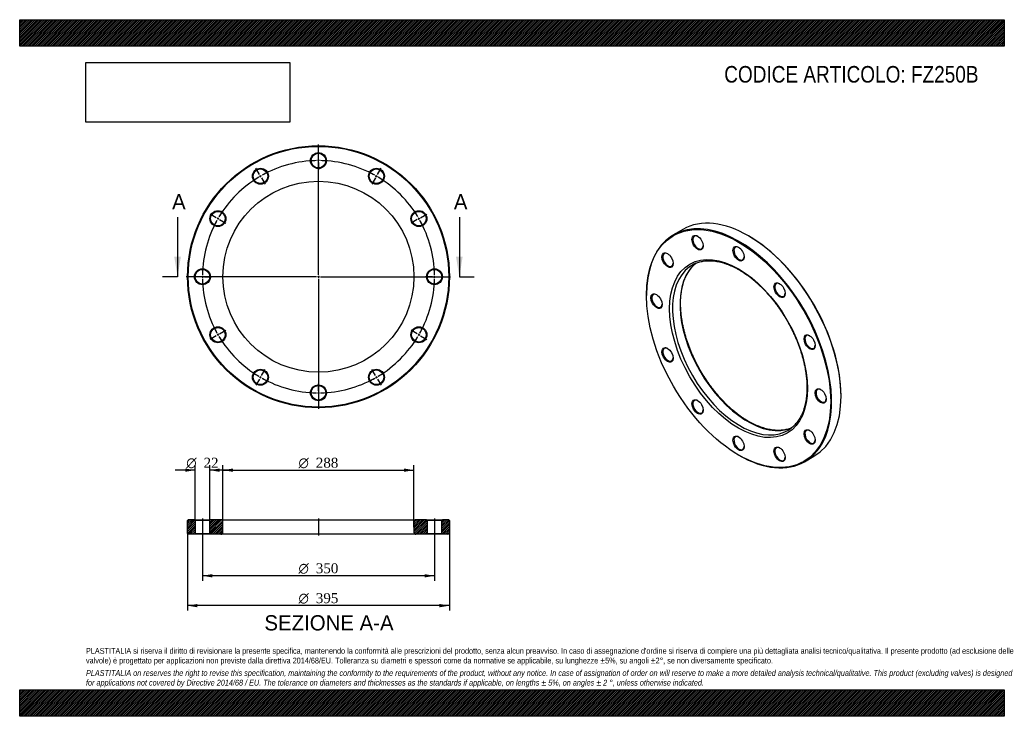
# Model space of a CAD drawing. Header units: millimetres. Extents: x 0 to 1485, y 0 to 1050.
import ezdxf
from ezdxf.enums import TextEntityAlignment as Align
from ezdxf.lldxf.tags import DXFTag

# ---------------------------------------------------------------- set-up
doc = ezdxf.new("R2010")
doc.units = ezdxf.units.MM
doc.header["$LTSCALE"] = 5
for name, color, linetype in [('Default', 7, 'Continuous'), ('DV2_Default', 7, 'Continuous'), ('DV3_Default', 7, 'Continuous'), ('FZ250B', 7, 'Continuous')]:
    doc.layers.add(name, color=color, linetype=linetype)
doc.styles.add('SEACAD_Solid_Edge_ANSI', font='seans.ttf')
doc.styles.add('SEACAD_Solid_Edge_ANSI1_Symbols', font='semeca1.ttf')
doc.styles.add('SEACAD_Times_New_Roman', font='times.ttf')
tags = doc.linetypes.add('CENTER2', pattern=[28.575, 19.05, -3.175, 3.175, -3.175]).pattern_tags.tags
tags[10:11] = [DXFTag(74, 4), DXFTag(75, 0), DXFTag(340, '0'), DXFTag(46, 0.0), DXFTag(50, 0.0), DXFTag(44, 0.0), DXFTag(45, 0.0)]
tags[8:9] = [DXFTag(74, 4), DXFTag(75, 0), DXFTag(340, '0'), DXFTag(46, 0.0), DXFTag(50, 0.0), DXFTag(44, 0.0), DXFTag(45, 0.0)]
tags[6:7] = [DXFTag(74, 4), DXFTag(75, 0), DXFTag(340, '0'), DXFTag(46, 0.0), DXFTag(50, 0.0), DXFTag(44, 0.0), DXFTag(45, 0.0)]
tags[4:5] = [DXFTag(74, 4), DXFTag(75, 0), DXFTag(340, '0'), DXFTag(46, 0.0), DXFTag(50, 0.0), DXFTag(44, 0.0), DXFTag(45, 0.0)]
picture_1 = doc.add_image_def('image1.jpg', size_in_pixel=(4302, 1260))

# ---------------------------------------------------------------- blocks, each defined once
blk = doc.blocks.new('SE')
at = {"layer": 'FZ250B', "color": 7, "linetype": 'Continuous'}
for p, q in [((1000.3, 733.9), (986.2, 725.8)), ((1099.8, 723.7), (1099.1, 724.1)), ((945.3, 635.4), (945.3, 634.5)), ((1238.7, 482.3), (1238.7, 483.1)), ((1084.2, 393.9), (1085, 393.5)), ((1183.7, 383.7), (1197.8, 391.9))]:
    blk.add_line(p, q, dxfattribs=at)
for centre, major_axis, start_param, end_param in [((1099.1, 562.9), (-98.8, 171), 3.141593, 6.283185), ((1085, 554.7), (98.8, -171), 0, 3.926991), ((1023.1, 714.2), (-5.5, 9.53), 0, 3.882511), ((1023.1, 714.2), (-5.5, 9.53), 5.542267, 6.283185), ((1099.8, 563.3), (98.3, -170.2), 0.785398, 2.356194), ((977.8, 688), (-5.5, 9.53), 5.542267, 6.283185), ((1085, 697.6), (-5.5, 9.53), 0, 3.882511), ((1085, 697.6), (-5.5, 9.53), 5.542267, 6.283185), ((977.8, 688), (-5.5, 9.53), 0, 3.882511), ((1097.7, 562.1), (72, -124.7), 3.218103, 6.205298), ((1086.4, 555.5), (-72, 124.7), 0.063625, 3.081753), ((1086.4, 555.5), (-72, 124.7), 0, 0.063625), ((1086.4, 555.5), (-72, 124.7), 6.226591, 6.283185), ((1146.8, 642.7), (-5.5, 9.53), 0, 3.882511), ((1146.8, 642.7), (-5.5, 9.53), 5.542267, 6.283185), ((961.2, 626.2), (-5.5, 9.53), 0, 3.882511), ((961.2, 626.2), (-5.5, 9.53), 5.542267, 6.283185), ((1192.1, 564.3), (-5.5, 9.53), 0, 3.882511), ((1192.1, 564.3), (-5.5, 9.53), 5.542267, 6.283185), ((977.8, 545.2), (-5.5, 9.53), 0, 3.882511), ((977.8, 545.2), (-5.5, 9.53), 5.542267, 6.283185), ((1208.7, 483.3), (-5.5, 9.53), 0, 3.882511), ((1208.7, 483.3), (-5.5, 9.53), 5.542267, 6.283185), ((1023.1, 466.7), (-5.5, 9.53), 0, 3.882511), ((1023.1, 466.7), (-5.5, 9.53), 5.542267, 6.283185), ((1086.4, 555.5), (-72, 124.7), 3.081753, 3.202621), ((1192.1, 421.4), (-5.5, 9.53), 0, 3.882511), ((1192.1, 421.4), (-5.5, 9.53), 5.542267, 6.283185), ((1085, 411.8), (-5.5, 9.53), 0, 3.882511), ((1085, 411.8), (-5.5, 9.53), 5.542267, 6.283185), ((1146.8, 395.3), (-5.5, 9.53), 0, 3.882511), ((1146.8, 395.3), (-5.5, 9.53), 5.542267, 6.283185), ((1085, 554.7), (98.8, -171), 5.497787, 6.283185)]:
    blk.add_ellipse(centre, major_axis=major_axis, ratio=0.57735, start_param=start_param, end_param=end_param, dxfattribs=at)
for centre, major_axis in [((1084.2, 554.3), (-98.3, 170.2)), ((1022.4, 713.8), (6, -10.4)), ((977.1, 687.6), (6, -10.4)), ((1084.2, 554.3), (73.5, -127.3)), ((1084.2, 697.2), (6, -10.4)), ((1146.1, 642.3), (6, -10.4)), ((960.5, 625.8), (6, -10.4)), ((1191.4, 563.9), (6, -10.4)), ((977.1, 544.7), (6, -10.4)), ((1208, 482.9), (6, -10.4)), ((1022.4, 466.3), (6, -10.4)), ((1191.4, 421), (6, -10.4)), ((1084.2, 411.4), (6, -10.4)), ((1146.1, 394.9), (6, -10.4))]:
    blk.add_ellipse(centre, major_axis=major_axis, ratio=0.57735, dxfattribs=at)
for points, knots in [([(1099.2, 444.6), (1098.4, 445.1), (1096.4, 446.3), (1092.8, 448.5), (1088.7, 451.3), (1084.5, 454.3), (1080.4, 457.5), (1076.3, 460.8), (1072.2, 464.4), (1068.2, 468.1), (1064.2, 471.9), (1060.3, 475.9), (1056.5, 480.1), (1052.7, 484.4), (1049, 488.8), (1045.4, 493.4), (1041.8, 498.1), (1038.4, 502.9), (1035.1, 507.7), (1031.8, 512.7), (1028.7, 517.8), (1025.7, 522.9), (1022.8, 528.2), (1020.1, 533.4), (1017.5, 538.8), (1015, 544.1), (1012.7, 549.5), (1010.5, 554.9), (1008.5, 560.3), (1006.6, 565.8), (1004.9, 571.2), (1003.3, 576.6), (1001.9, 582), (1000.7, 587.3), (999.6, 592.6), (998.7, 597.9), (998, 603), (997.4, 608.2), (997, 613.2), (996.8, 618.1), (996.7, 623), (996.8, 627.7), (997.1, 632.3), (997.6, 636.8), (998.2, 641.2), (999, 645.4), (999.9, 649.5), (1001, 653.5), (1002.3, 657.3), (1003.8, 660.9), (1005.3, 664.3), (1007.1, 667.6), (1009, 670.7), (1011, 673.7), (1013.2, 676.4), (1015.6, 678.9), (1017.9, 681.2), (1019.5, 682.5), (1020.2, 683.1)], [0, 0, 0, 0, 0.009365, 0.0271949, 0.0450285, 0.0628651, 0.0807052, 0.0985489, 0.1163965, 0.134248, 0.1521032, 0.169962, 0.1878241, 0.2056893, 0.2235574, 0.2414279, 0.2593006, 0.2771751, 0.2950511, 0.3129282, 0.3308061, 0.3486844, 0.3665628, 0.3844407, 0.4023179, 0.420194, 0.4380685, 0.4559412, 0.4738116, 0.4916795, 0.5095445, 0.5274062, 0.5452644, 0.5631188, 0.5809691, 0.5988151, 0.6166567, 0.6344939, 0.6523267, 0.6701553, 0.6879802, 0.7058019, 0.7236215, 0.7414403, 0.7592593, 0.7770806, 0.7949068, 0.8127412, 0.8305878, 0.8484512, 0.8663368, 0.8842502, 0.9021976, 0.9201847, 0.9382166, 0.9562967, 0.9744257, 0.9897061, 0.9897061, 0.9897061, 0.9897061]), ([(1018.4, 682.3), (1019.4, 682.7), (1021.1, 683.5), (1024.3, 684.6), (1027.6, 685.4), (1031, 686.1), (1034.6, 686.5), (1038.2, 686.7), (1041.9, 686.7), (1045.6, 686.5), (1049.5, 686.1), (1053.4, 685.4), (1057.3, 684.5), (1061.3, 683.4), (1065.4, 682.1), (1069.4, 680.5), (1073.6, 678.8), (1077.7, 676.9), (1081.9, 674.7), (1086, 672.3), (1090.2, 669.8), (1094.4, 667), (1098.5, 664.1), (1102.6, 660.9), (1106.7, 657.6), (1110.8, 654.1), (1114.9, 650.5), (1118.8, 646.7), (1122.8, 642.7), (1126.6, 638.6), (1130.4, 634.3), (1134.2, 629.9), (1137.8, 625.4), (1141.4, 620.7), (1144.8, 616), (1148.2, 611.1), (1151.4, 606.1), (1154.6, 601.1), (1157.6, 596), (1160.5, 590.8), (1163.3, 585.5), (1165.9, 580.2), (1168.4, 574.8), (1170.8, 569.5), (1173, 564), (1175.1, 558.6), (1177, 553.2), (1178.8, 547.8), (1180.4, 542.4), (1181.8, 537), (1183.1, 531.6), (1184.2, 526.3), (1185.1, 521.1), (1185.9, 515.9), (1186.5, 510.7), (1187, 505.7), (1187.2, 500.7), (1187.3, 495.8), (1187.3, 491.1), (1187, 486.4), (1186.6, 481.9), (1186, 477.5), (1185.3, 473.2), (1184.4, 469.1), (1183.3, 465.1), (1182.1, 461.3), (1180.7, 457.6), (1179.1, 454.1), (1177.4, 450.8), (1175.5, 447.6), (1173.5, 444.7), (1171.4, 441.9), (1169.1, 439.3), (1166.7, 436.9), (1164.4, 434.9), (1163, 433.9), (1162.4, 433.5)], [0, 0, 0, 0, 0.011904, 0.025771, 0.039614, 0.053426, 0.067202, 0.080942, 0.094646, 0.108319, 0.121963, 0.135584, 0.149186, 0.162772, 0.176347, 0.189914, 0.203476, 0.217034, 0.230591, 0.244148, 0.257706, 0.271265, 0.284826, 0.298389, 0.311956, 0.325525, 0.339098, 0.352673, 0.366251, 0.379831, 0.393414, 0.407, 0.420587, 0.434176, 0.447766, 0.461357, 0.47495, 0.488543, 0.502136, 0.51573, 0.529323, 0.542916, 0.556508, 0.570099, 0.583688, 0.597276, 0.610862, 0.624446, 0.638028, 0.651607, 0.665183, 0.678756, 0.692325, 0.705892, 0.719455, 0.733015, 0.746571, 0.760125, 0.773676, 0.787225, 0.800773, 0.814321, 0.827871, 0.841424, 0.854982, 0.868549, 0.882127, 0.895722, 0.909336, 0.922975, 0.936644, 0.950345, 0.964083, 0.977858, 0.991669, 1, 1, 1, 1]), ([(1163.8, 434.5), (1162.8, 434.1), (1160.6, 433.3), (1157.3, 432.4), (1153.9, 431.7), (1150.4, 431.2), (1146.8, 430.9), (1143.1, 430.9), (1139.4, 431), (1135.6, 431.4), (1131.7, 432), (1127.7, 432.9), (1123.7, 433.9), (1119.7, 435.2), (1115.6, 436.7), (1111.5, 438.4), (1107.4, 440.3), (1103.2, 442.4), (1100.7, 443.8), (1099.2, 444.6)], [0.0249368, 0.0249368, 0.0249368, 0.0249368, 0.0828789, 0.1411238, 0.1992423, 0.2572148, 0.3150343, 0.372704, 0.4302351, 0.4876436, 0.5449477, 0.6021663, 0.6593174, 0.716417, 0.7734794, 0.8305164, 0.887538, 0.944552, 1, 1, 1, 1])]:
    blk.add_open_spline(points, degree=3, knots=knots, dxfattribs=at)
blk = doc.blocks.new('SE1')
at = {"layer": 'Default', "color": 7, "linetype": 'CENTER2'}
for start, end in [(90.9822, 119.0178), (60.9822, 89.0178), (120.9822, 149.0178), (30.9822, 59.0178), (150.9822, 179.0178), (0.9822, 29.0178), (180.9822, 209.0178), (330.9822, 359.0178), (210.9822, 239.0178), (300.9822, 329.0178), (240.9822, 269.0178), (270.9822, 299.0178)]:
    blk.add_arc((450.6, 662.6), 175, start, end, dxfattribs=at)
at = {"layer": 'DV2_Default', "color": 7, "linetype": 'CENTER2'}
for p, q in [((450.6, 665.6), (450.6, 861.8)), ((450.6, 840.6), (450.6, 851.3)), ((450.6, 836.1), (450.6, 839.1)), ((450.6, 834.6), (450.6, 823.8)), ((361.6, 816.7), (356.2, 826.1)), ((539.6, 816.7), (545, 826.1)), ((363.8, 812.8), (362.3, 815.4)), ((364.6, 811.5), (370, 802.2)), ((536.6, 811.5), (531.2, 802.2)), ((537.3, 812.8), (538.8, 815.4)), ((296.4, 751.6), (287.1, 757)), ((300.3, 749.3), (297.7, 750.8)), ((301.6, 748.6), (310.9, 743.2)), ((599.5, 748.6), (590.2, 743.2)), ((600.8, 749.3), (603.4, 750.8)), ((604.7, 751.6), (614, 757)), ((447.6, 662.6), (251.3, 662.6)), ((272.6, 662.6), (261.8, 662.6)), ((277.1, 662.6), (274.1, 662.6)), ((278.6, 662.6), (289.3, 662.6)), ((452.1, 662.6), (449.1, 662.6)), ((450.6, 664.1), (450.6, 661.1)), ((450.6, 659.6), (450.6, 463.3)), ((453.6, 662.6), (649.8, 662.6)), ((622.6, 662.6), (611.8, 662.6)), ((622.6, 662.6), (612.8, 662.6)), ((624.1, 662.6), (627.1, 662.6)), ((624.1, 662.6), (627.1, 662.6)), ((628.6, 662.6), (638.3, 662.6)), ((628.6, 662.6), (639.3, 662.6)), ((301.6, 576.6), (310.9, 582)), ((599.5, 576.6), (590.2, 582)), ((296.4, 573.6), (287.1, 568.2)), ((300.3, 575.8), (297.7, 574.3)), ((600.8, 575.8), (603.4, 574.3)), ((604.7, 573.6), (614, 568.2)), ((364.6, 513.6), (370, 522.9)), ((536.6, 513.6), (531.2, 522.9)), ((361.6, 508.4), (356.2, 499.1)), ((363.8, 512.3), (362.3, 509.7)), ((537.3, 512.3), (538.8, 509.7)), ((539.6, 508.4), (545, 499.1)), ((450.6, 490.6), (450.6, 501.3)), ((450.6, 489.1), (450.6, 486.1)), ((450.6, 484.6), (450.6, 473.8))]:
    blk.add_line(p, q, dxfattribs=at)
for start, end in [(90.9822, 94.5018), (89.5089, 90.4911), (85.4982, 89.0178), (115.4982, 119.0178), (60.9822, 64.5018), (120.9822, 124.5018), (119.5089, 120.4911), (59.5089, 60.4911), (55.4982, 59.0178), (145.4982, 149.0178), (30.9822, 34.5018), (150.9822, 154.5018), (149.5089, 150.4911), (29.5089, 30.4911), (25.4982, 29.0178), (175.4982, 179.0178), (0.9822, 4.5018), (0.9822, 4.1744), (179.5089, 180.4911), (180.9822, 184.5018), (355.4982, 359.0178), (355.8256, 359.0178), (359.5089, 0.4911), (359.5089, 0.4911), (205.4982, 209.0178), (330.9822, 334.5018), (209.5089, 210.4911), (210.9822, 214.5018), (325.4982, 329.0178), (329.5089, 330.4911), (235.4982, 239.0178), (239.5089, 240.4911), (240.9822, 244.5018), (295.4982, 299.0178), (299.5089, 300.4911), (300.9822, 304.5018), (265.4982, 269.0178), (269.5089, 270.4911), (270.9822, 274.5018)]:
    blk.add_arc((450.6, 662.6), 175, start, end, dxfattribs=at)
at = {"layer": 'FZ250B', "color": 7, "linetype": 'Continuous'}
for centre, radius in [((450.6, 662.6), 197.5), ((450.6, 662.6), 196.5), ((450.6, 837.6), 12), ((450.6, 837.6), 11), ((363.1, 814.1), 12), ((363.1, 814.1), 11), ((538.1, 814.1), 12), ((538.1, 814.1), 11), ((450.6, 662.6), 144), ((299, 750.1), 12), ((299, 750.1), 11), ((602.1, 750.1), 12), ((602.1, 750.1), 11), ((275.6, 662.6), 12), ((275.6, 662.6), 11), ((625.6, 662.6), 12), ((625.6, 662.6), 11), ((299, 575.1), 12), ((299, 575.1), 11), ((602.1, 575.1), 12), ((602.1, 575.1), 11), ((363.1, 511), 12), ((363.1, 511), 11), ((538.1, 511), 12), ((538.1, 511), 11), ((450.6, 487.6), 12), ((450.6, 487.6), 11)]:
    blk.add_circle(centre, radius, dxfattribs=at)
blk = doc.blocks.new('SE3')
at = {"color": 7, "linetype": 'Continuous', "style": 'SEACAD_Solid_Edge_ANSI'}
blk.add_text('A', height=23, dxfattribs=at).set_placement((229.8, 787.1), align=Align.TOP_LEFT)
blk = doc.blocks.new('SE4')
at = {"color": 7, "linetype": 'Continuous', "style": 'SEACAD_Solid_Edge_ANSI'}
blk.add_text('A', height=23, dxfattribs=at).set_placement((654.8, 787.1), align=Align.TOP_LEFT)
blk = doc.blocks.new('SEANNOT_GROUP')
at = {"linetype": 'Continuous'}
blk.add_hatch(color=7, dxfattribs=at).paths.add_polyline_path([(233.1, 692.6), (238.1, 662.6), (243.1, 692.6)])
at = {"color": 7, "linetype": 'Continuous'}
blk.add_lwpolyline([(238.1, 752.6), (238.1, 662.6)], dxfattribs=at)
blk = doc.blocks.new('SEANNOT_GROUP1')
at = {"linetype": 'Continuous'}
blk.add_hatch(color=7, dxfattribs=at).paths.add_polyline_path([(658.1, 692.6), (663.1, 662.6), (668.1, 692.6)])
at = {"color": 7, "linetype": 'Continuous'}
blk.add_lwpolyline([(663.1, 752.6), (663.1, 662.6)], dxfattribs=at)
blk = doc.blocks.new('SE2')
at = {"layer": 'Default', "color": 7, "linetype": 'CENTER2'}
for p, q in [((238.1, 662.6), (215.6, 662.6)), ((663.1, 662.6), (685.6, 662.6))]:
    blk.add_line(p, q, dxfattribs=at)
at = {"layer": 'Default'}
for name in ['SE3', 'SE4', 'SEANNOT_GROUP', 'SEANNOT_GROUP1']:
    blk.add_blockref(name, (0, 0), dxfattribs=at)
blk = doc.blocks.new('SE5')
at = {"layer": 'FZ250B', "linetype": 'Continuous'}
h = blk.add_hatch(dxfattribs=at)
h.set_pattern_fill('LINE', scale=0.62992, angle=45, style=0)
h.paths.add_polyline_path([(263.6, 296.3), (254.1, 296.3), (253.1, 295.3), (253.1, 275.3), (254.1, 274.3), (263.6, 274.3), (264.6, 275.3), (264.6, 295.3)])
h = blk.add_hatch(dxfattribs=at)
h.set_pattern_fill('LINE', scale=0.62992, angle=45, style=0)
edge = h.paths.add_edge_path()
edge.add_line((287.6, 274.3), (303.6, 274.3))
edge.add_arc((303.6, 277.3), 3, 270, 360)
edge.add_line((306.6, 277.3), (306.6, 293.3))
edge.add_arc((303.6, 293.3), 3, 0, 90)
edge.add_line((303.6, 296.3), (287.6, 296.3))
edge.add_line((287.6, 296.3), (286.6, 295.3))
edge.add_line((286.6, 295.3), (286.6, 275.3))
edge.add_line((286.6, 275.3), (287.6, 274.3))
h = blk.add_hatch(dxfattribs=at)
h.set_pattern_fill('LINE', scale=0.62992, angle=45, style=0)
edge = h.paths.add_edge_path()
edge.add_line((614.6, 275.3), (614.6, 295.3))
edge.add_line((614.6, 295.3), (613.6, 296.3))
edge.add_line((613.6, 296.3), (597.6, 296.3))
edge.add_arc((597.6, 293.3), 3, 90, 180)
edge.add_line((594.6, 293.3), (594.6, 277.3))
edge.add_arc((597.6, 277.3), 3, 180, 270)
edge.add_line((597.6, 274.3), (613.6, 274.3))
edge.add_line((613.6, 274.3), (614.6, 275.3))
h = blk.add_hatch(dxfattribs=at)
h.set_pattern_fill('LINE', scale=0.62992, angle=45, style=0)
h.paths.add_polyline_path([(636.6, 295.3), (636.6, 275.3), (637.6, 274.3), (647.1, 274.3), (648.1, 275.3), (648.1, 295.3), (647.1, 296.3), (637.6, 296.3)])
at = {"layer": 'DV3_Default', "color": 7, "linetype": 'CENTER2'}
for p, q in [((275.6, 298.1), (275.6, 272.6)), ((450.6, 298.1), (450.6, 272.6)), ((625.6, 298.1), (625.6, 272.6))]:
    blk.add_line(p, q, dxfattribs=at)
at = {"layer": 'FZ250B', "color": 7, "linetype": 'Continuous'}
for p, q in [((254.1, 296.3), (253.1, 295.3)), ((253.1, 275.3), (253.1, 295.3)), ((263.6, 296.3), (254.1, 296.3)), ((263.6, 296.3), (287.6, 296.3)), ((263.6, 296.3), (264.6, 295.3)), ((286.6, 295.3), (264.6, 295.3)), ((264.6, 295.3), (264.6, 275.3)), ((286.6, 295.3), (287.6, 296.3)), ((286.6, 275.3), (286.6, 295.3)), ((303.6, 296.3), (287.6, 296.3)), ((303.6, 296.3), (597.6, 296.3)), ((306.6, 277.3), (306.6, 293.3)), ((594.6, 293.3), (594.6, 277.3)), ((613.6, 296.3), (597.6, 296.3)), ((613.6, 296.3), (637.6, 296.3)), ((613.6, 296.3), (614.6, 295.3)), ((636.6, 295.3), (614.6, 295.3)), ((614.6, 295.3), (614.6, 275.3)), ((636.6, 295.3), (637.6, 296.3)), ((636.6, 275.3), (636.6, 295.3)), ((647.1, 296.3), (637.6, 296.3)), ((648.1, 295.3), (647.1, 296.3)), ((648.1, 295.3), (648.1, 275.3)), ((253.1, 275.3), (254.1, 274.3)), ((263.6, 274.3), (254.1, 274.3)), ((264.6, 275.3), (263.6, 274.3)), ((287.6, 274.3), (263.6, 274.3)), ((264.6, 275.3), (286.6, 275.3)), ((287.6, 274.3), (286.6, 275.3)), ((303.6, 274.3), (287.6, 274.3)), ((597.6, 274.3), (303.6, 274.3)), ((613.6, 274.3), (597.6, 274.3)), ((614.6, 275.3), (613.6, 274.3)), ((637.6, 274.3), (613.6, 274.3)), ((614.6, 275.3), (636.6, 275.3)), ((637.6, 274.3), (636.6, 275.3)), ((647.1, 274.3), (637.6, 274.3)), ((647.1, 274.3), (648.1, 275.3))]:
    blk.add_line(p, q, dxfattribs=at)
for centre, start, end in [((303.6, 293.3), 0, 90), ((597.6, 293.3), 90, 180), ((303.6, 277.3), 270, 0), ((597.6, 277.3), 180, 270)]:
    blk.add_arc(centre, 3, start, end, dxfattribs=at)
blk = doc.blocks.new('GDimGGroup')
at = {"layer": 'Default', "linetype": 'Continuous'}
for points in [[(290.6, 209.3), (290.6, 214.3), (275.6, 211.8)], [(610.6, 209.3), (625.6, 211.8), (610.6, 214.3)]]:
    blk.add_hatch(color=7, dxfattribs=at).paths.add_polyline_path(points)
at = {"layer": 'Default', "color": 7, "linetype": 'Continuous'}
for p, q in [((275.6, 274.3), (275.6, 204.3)), ((625.6, 274.3), (625.6, 204.3)), ((625.6, 211.8), (275.6, 211.8))]:
    blk.add_line(p, q, dxfattribs=at)
for s, style, p in [('O', 'SEACAD_Solid_Edge_ANSI1_Symbols', (420.5, 230.6)), ('350', 'SEACAD_Times_New_Roman', (446.6, 230.6))]:
    blk.add_text(s, height=15, dxfattribs=dict(at, style=style)).set_placement(p, align=Align.TOP_LEFT)
blk = doc.blocks.new('GDimGGroup1')
at = {"layer": 'Default', "linetype": 'Continuous'}
for points in [[(268.1, 164.3), (268.1, 169.3), (253.1, 166.8)], [(633.1, 164.3), (648.1, 166.8), (633.1, 169.3)]]:
    blk.add_hatch(color=7, dxfattribs=at).paths.add_polyline_path(points)
at = {"layer": 'Default', "color": 7, "linetype": 'Continuous'}
for p, q in [((253.1, 275.3), (253.1, 159.3)), ((648.1, 275.3), (648.1, 159.3)), ((648.1, 166.8), (253.1, 166.8))]:
    blk.add_line(p, q, dxfattribs=at)
for s, style, p in [('O', 'SEACAD_Solid_Edge_ANSI1_Symbols', (420.5, 185.6)), ('395', 'SEACAD_Times_New_Roman', (446.6, 185.6))]:
    blk.add_text(s, height=15, dxfattribs=dict(at, style=style)).set_placement(p, align=Align.TOP_LEFT)
blk = doc.blocks.new('GDimGGroup2')
at = {"layer": 'Default', "linetype": 'Continuous'}
for points in [[(321.6, 373.5), (306.6, 371), (321.6, 368.5)], [(579.6, 373.5), (579.6, 368.5), (594.6, 371)]]:
    blk.add_hatch(color=7, dxfattribs=at).paths.add_polyline_path(points)
at = {"layer": 'Default', "color": 7, "linetype": 'Continuous'}
for p, q in [((306.6, 285.3), (306.6, 378.5)), ((594.6, 285.3), (594.6, 378.5)), ((306.6, 371), (594.6, 371))]:
    blk.add_line(p, q, dxfattribs=at)
for s, style, p in [('O', 'SEACAD_Solid_Edge_ANSI1_Symbols', (420.5, 389.7)), ('288', 'SEACAD_Times_New_Roman', (446.6, 389.7))]:
    blk.add_text(s, height=15, dxfattribs=dict(at, style=style)).set_placement(p, align=Align.TOP_LEFT)
blk = doc.blocks.new('GDimGGroup3')
at = {"layer": 'Default', "linetype": 'Continuous'}
for points in [[(249.6, 373.5), (249.6, 368.5), (264.6, 371)], [(301.6, 373.5), (286.6, 371), (301.6, 368.5)]]:
    blk.add_hatch(color=7, dxfattribs=at).paths.add_polyline_path(points)
at = {"layer": 'Default', "color": 7, "linetype": 'Continuous'}
for p, q in [((264.6, 295.3), (264.6, 378.5)), ((286.6, 295.3), (286.6, 378.5)), ((264.6, 371), (234.6, 371)), ((316.6, 371), (286.6, 371))]:
    blk.add_line(p, q, dxfattribs=at)
for s, style, p in [('O', 'SEACAD_Solid_Edge_ANSI1_Symbols', (251.2, 389.7)), ('22', 'SEACAD_Times_New_Roman', (277.3, 389.7))]:
    blk.add_text(s, height=15, dxfattribs=dict(at, style=style)).set_placement(p, align=Align.TOP_LEFT)

msp = doc.modelspace()

# ---------------------------------------------------------------- hatches: boundary and pattern name
at = {"layer": 'Default', "linetype": 'Continuous'}
h = msp.add_hatch(dxfattribs=at)
h.set_pattern_fill('LINE', scale=0.629921, angle=45, style=0)
h.paths.add_polyline_path([(1485, 1010), (1485, 1050), (0, 1050), (0, 1010)])
for points in [[(1485, 1010), (1485, 1050), (0, 1050), (0, 1010)], [(1485, 0), (1485, 40), (0, 40), (0, 0)]]:
    msp.add_hatch(color=7, dxfattribs=at).paths.add_polyline_path(points)
h = msp.add_hatch(dxfattribs=at)
h.set_pattern_fill('LINE', scale=0.629921, angle=45, style=0)
h.paths.add_polyline_path([(1485, 0), (1485, 40), (0, 40), (0, 0)])

# ---------------------------------------------------------------- linework, layer by layer
at = {"layer": 'Default', "color": 7, "linetype": 'Continuous'}
for p, q in [((0, 1050), (1485, 1050)), ((0, 1010), (0, 1050)), ((1485, 1050), (1485, 1010)), ((1485, 1010), (0, 1010)), ((0, 40), (1485, 40)), ((0, 0), (0, 40)), ((1485, 40), (1485, 0)), ((1485, 0), (0, 0))]:
    msp.add_line(p, q, dxfattribs=at)

# ---------------------------------------------------------------- block references
at = {"layer": 'Default'}
for name in ['SE1', 'SE2', 'SE', 'GDimGGroup3', 'GDimGGroup2', 'SE5', 'GDimGGroup1', 'GDimGGroup']:
    msp.add_blockref(name, (0, 0), dxfattribs=at)

# ---------------------------------------------------------------- texts
at = {"layer": 'Default', "color": 7, "linetype": 'Continuous', "style": 'SEACAD_Solid_Edge_ANSI'}
msp.add_text('SEZIONE A-A', height=23, dxfattribs=at).set_placement((369.1, 152.4), align=Align.TOP_LEFT)
at = {"layer": 'Default', "attachment_point": 1}
for s, insert, char_height, width in [('{\\fArial Narrow|b0||i0||c0|p34;\\C7;\\H25.;\\W1.;CODICE ARTICOLO: FZ250B}', (1062.6, 980.2), 25, 396.498), ("{\\fArial Narrow|b0||i0||c0|p34;\\C7;\\H8.75;\\W1.;PLASTITALIA si riserva il diritto di revisionare la presente specifica, mantenendo la conformità alle prescrizioni del prodotto, senza alcun preavviso. In caso di assegnazione d'ordine si riserva di compiere una più dettagliata analisi tecnico/qualitativa. Il presente prodotto (ad esclusione delle \\P}{\\fArial Narrow|b0||i0||c0|p34;\\C7;\\H8.75;\\W1.;valvole) è progettato per applicazioni non previste dalla direttiva 2014/68/EU. Tolleranza su diametri e spessori come da normative se applicabile, su lunghezze ±5%, su angoli ±2°, se non diversamente specificato.\\P}{\\fArial Narrow|b0||i0||c0|p34;\\C7;\\H2.5;\\W1.;   \\P}{\\fArial Narrow|b0||i1||c0|p34;\\C7;\\H8.75;\\W1.;PLASTITALIA on reserves the right to revise this specification, maintaining the conformity to the requirements of the product, without any notice. In case of assignation of order on will reserve to make a more detailed analysis technical/qualitative. This product (excluding valves) is designed \\P}{\\fArial Narrow|b0||i1||c0|p34;\\C7;\\H8.75;\\W1.;for applications not covered by Directive 2014/68 / EU. The tolerance on diameters and thicknesses as the standards if applicable, on lengths ± 5%, on angles ± 2 °, unless otherwise indicated.\\P}", (100, 103), 8.75, 1285)]:
    msp.add_mtext(s, dxfattribs=dict(at, insert=insert, char_height=char_height, width=width))

# ---------------------------------------------------------------- pictures from other files: only their frames are drawn
image = msp.add_image(picture_1, insert=(100, 895.5), size_in_units=(307.3, 90))
image.dxf.flags = 7

doc.saveas('drawing.dxf')
